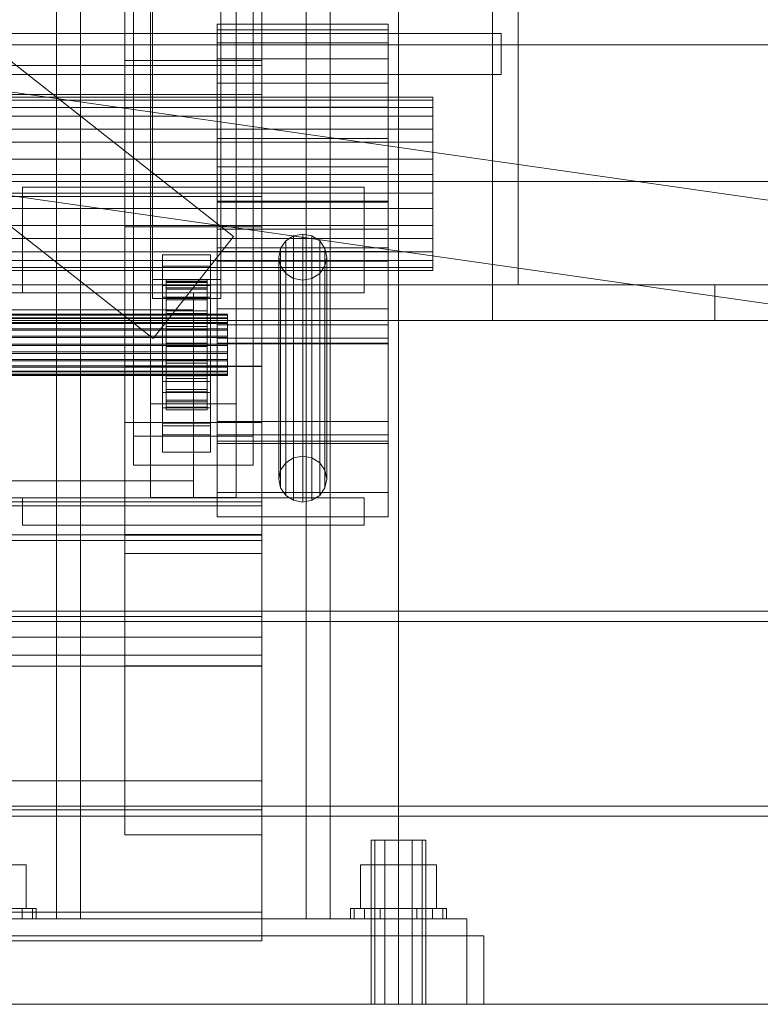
# Model space of a CAD drawing. Header units: millimetres. Extents: x -2233 to 65662, y -50530 to 6847.
# Tile 58 of 256: x 379 to 596, y -36000 to -35712. Entities that reach past the tile are written whole.
import ezdxf

# ---------------------------------------------------------------- set-up
doc = ezdxf.new("R2010")
doc.units = ezdxf.units.MM
for name, color, linetype, lineweight in [('COTAS_O', 1, 'Continuous', 0), ('frontal_briquetadora', 7, 'Continuous', 0), ('frontal_C01', 7, 'Continuous', 0), ('frontal_C02', 7, 'Continuous', 0), ('frontal_C03', 7, 'Continuous', 0), ('frontal_C04', 7, 'Continuous', 0), ('frontal_mezcladora', 7, 'Continuous', 0), ('frontal_secador', 7, 'Continuous', 0)]:
    doc.layers.add(name, color=color, linetype=linetype, lineweight=lineweight)
doc.dimstyles.new('R19_100', dxfattribs={"dimtxt": 250, "dimasz": 150, "dimexe": 150, "dimexo": 80, "dimgap": 100, "dimtad": 1, "dimtih": 1, "dimtoh": 1, "dimdsep": 46, "dimcen": 0.09, "dimadec": 0, "dimazin": 0, "dimtfac": 1, "dimtdec": 4, "dimtofl": 0, "dimtmove": 0, "dimatfit": 3, "dimfxl": 1, "dimtolj": 1, "dimtzin": 0, "dimarcsym": 0})

# ---------------------------------------------------------------- blocks, each defined once
blk = doc.blocks.new('DIM_R32_45')
at = {"layer": 'COTAS_O'}
for p, q in [((-1480, -35300), (-1330, -35255)), ((490, -35300), (340, -35255)), ((-1480, -36000), (-1480, -35300)), ((-1480, -35300), (490, -35300)), ((-1480, -35300), (-1330, -35345)), ((490, -35300), (340, -35345)), ((490, -36000), (490, -35300))]:
    blk.add_line(p, q, dxfattribs=at)
blk.add_text('1970 O', height=250, dxfattribs=at).set_placement((-495, -35200))
blk = doc.blocks.new('DIM_R32_47')
at = {"layer": 'COTAS_O'}
for p, q in [((-1400, -35300), (-1250, -35255)), ((1400, -35300), (1250, -35255)), ((-1400, -36000), (-1400, -35300)), ((-1400, -35300), (1400, -35300)), ((-1400, -35300), (-1250, -35345)), ((1400, -35300), (1250, -35345)), ((1400, -36000), (1400, -35300))]:
    blk.add_line(p, q, dxfattribs=at)
blk.add_text('2800 O', height=250, dxfattribs=at).set_placement((0, -35200))

msp = doc.modelspace()

# ---------------------------------------------------------------- linework, layer by layer
at = {"layer": 'frontal_briquetadora'}
for p, q in [((490, -35980), (490, -34940)), ((490, -35980), (490, -34950)), ((315, -35980), (515, -35980)), ((340, -35980), (490, -35980)), ((515, -36000), (515, -35980)), ((315, -36000), (515, -36000))]:
    msp.add_line(p, q, dxfattribs=at)
at = {"layer": 'frontal_C01'}
for p, q in [((390, -35975), (390, -34524.223)), ((397, -35975), (397, -34524.223)), ((463, -35975), (463, -34524.223)), ((470, -35975), (470, -34524.223)), ((390, -35975), (390, -35229.857)), ((397, -35975), (397, -35229.857)), ((463, -35975), (463, -35229.857)), ((470, -35975), (470, -35229.857)), ((417.5, -35824.323), (417.5, -35328.287)), ((442.5, -35328.287), (442.5, -35824.323)), ((417.5, -35851.691), (417.5, -35355.655)), ((442.5, -35851.691), (442.5, -35355.655)), ((410, -35813.418), (410, -35595.59)), ((450, -35595.59), (450, -35813.418)), ((418, -35787.921), (418, -35636.751)), ((438, -35636.751), (438, -35787.921)), ((418, -35642.397), (418, -35793.566)), ((438, -35793.566), (438, -35642.397)), ((410, -35862.596), (410, -35644.769)), ((450, -35862.596), (450, -35644.769)), ((410, -35829.768), (410, -35661.489)), ((450, -35661.489), (450, -35829.768)), ((412.5, -35833.773), (412.5, -35676.442)), ((447.5, -35676.442), (447.5, -35833.773)), ((412.5, -35842.241), (412.5, -35684.909)), ((447.5, -35842.241), (447.5, -35684.909)), ((410, -35868.142), (410, -35699.862)), ((450, -35868.142), (450, -35699.862)), ((437, -35718.737), (437, -35713.267)), ((437, -35713.267), (437, -35714.911)), ((487, -35713.267), (437, -35713.267)), ((487, -35714.911), (487, -35713.267)), ((487, -35713.267), (487, -35718.737)), ((437, -35714.911), (437, -35723.42)), ((487, -35714.911), (437, -35714.911)), ((487, -35723.42), (487, -35714.911)), ((437, -35730.489), (437, -35718.737)), ((487, -35718.737), (437, -35718.737)), ((487, -35718.737), (487, -35730.489)), ((-450, -35725.33), (450, -35725.33)), ((437, -35723.42), (437, -35737.498)), ((487, -35723.42), (437, -35723.42)), ((450, -35725.33), (450, -35733.798)), ((450, -35725.33), (450, -35763.704)), ((487, -35737.498), (487, -35723.42)), ((437, -35746.734), (437, -35730.489)), ((487, -35730.489), (437, -35730.489)), ((487, -35730.489), (487, -35746.734)), ((450, -35733.798), (-450, -35733.798)), ((500, -35734.645), (350, -35734.645)), ((450, -35772.171), (450, -35733.798)), ((500, -35735.537), (500, -35734.645)), ((500, -35734.645), (500, -35737.613)), ((500, -35735.537), (350, -35735.537)), ((500, -35737.613), (350, -35737.613)), ((437, -35737.498), (437, -35755.001)), ((487, -35737.498), (437, -35737.498)), ((487, -35755.001), (487, -35737.498)), ((500, -35740.153), (500, -35735.537)), ((500, -35737.613), (500, -35743.989)), ((500, -35740.153), (350, -35740.153)), ((500, -35747.791), (500, -35740.153)), ((500, -35743.989), (350, -35743.989)), ((500, -35743.989), (500, -35752.803)), ((500, -35747.791), (350, -35747.791)), ((437, -35764.999), (437, -35746.734)), ((437, -35746.734), (487, -35746.734)), ((487, -35746.734), (487, -35764.999)), ((500, -35757.288), (500, -35747.791)), ((350, -35752.803), (500, -35752.803)), ((500, -35752.803), (500, -35762.712)), ((500, -35757.288), (350, -35757.288)), ((437, -35755.001), (437, -35773.266)), ((487, -35755.001), (437, -35755.001)), ((487, -35773.266), (487, -35755.001)), ((500, -35767.197), (500, -35757.288)), ((500, -35762.712), (350, -35762.712)), ((380, -35779.862), (380, -35760.941)), ((380, -35760.941), (480, -35760.941)), ((380, -35791.862), (380, -35760.941)), ((480, -35760.941), (480, -35779.862)), ((480, -35760.941), (480, -35791.862)), ((500, -35762.712), (500, -35772.209)), ((450, -35763.704), (-450, -35763.704)), ((437, -35782.502), (437, -35764.999)), ((487, -35764.999), (437, -35764.999)), ((437, -35835.915), (437, -35765.352)), ((437, -35765.352), (487, -35765.352)), ((437, -35779.742), (437, -35765.352)), ((450, -35772.171), (450, -35763.704)), ((487, -35764.999), (487, -35782.502)), ((487, -35765.352), (487, -35835.915)), ((487, -35765.352), (487, -35779.742)), ((500, -35767.197), (350, -35767.197)), ((500, -35776.011), (500, -35767.197)), ((-450, -35772.171), (450, -35772.171)), ((500, -35772.209), (350, -35772.209)), ((500, -35772.209), (500, -35779.847)), ((437, -35773.266), (437, -35789.511)), ((487, -35773.266), (437, -35773.266)), ((462, -35774.723), (459.321, -35775.234)), ((464.679, -35775.234), (462, -35774.723)), ((462, -35839.641), (462, -35774.723)), ((487, -35789.511), (487, -35773.266)), ((500, -35776.011), (350, -35776.011)), ((457.05, -35776.69), (455.533, -35778.868)), ((459.321, -35775.234), (457.05, -35776.69)), ((457.05, -35841.608), (457.05, -35776.69)), ((459.321, -35840.153), (459.321, -35775.234)), ((466.95, -35776.69), (464.679, -35775.234)), ((464.679, -35840.153), (464.679, -35775.234)), ((468.467, -35778.868), (466.95, -35776.69)), ((466.95, -35841.608), (466.95, -35776.69)), ((500, -35782.387), (500, -35776.011)), ((500, -35779.847), (350, -35779.847)), ((480, -35779.862), (380, -35779.862)), ((380, -35779.862), (380, -35791.862)), ((421, -35784.084), (421, -35780.697)), ((421, -35780.697), (435, -35780.697)), ((421, -35820.989), (421, -35780.697)), ((435, -35780.697), (435, -35784.084)), ((435, -35780.697), (435, -35820.989)), ((437, -35829.532), (437, -35778.727)), ((437, -35778.727), (487, -35778.727)), ((437, -35784.483), (437, -35778.727)), ((487, -35779.742), (437, -35779.742)), ((437, -35779.742), (437, -35850.305)), ((455.533, -35778.868), (455, -35781.438)), ((455.533, -35843.787), (455.533, -35778.868)), ((469, -35781.438), (468.467, -35778.868)), ((468.467, -35843.787), (468.467, -35778.868)), ((480, -35791.862), (480, -35779.862)), ((487, -35778.727), (487, -35829.532)), ((487, -35778.727), (487, -35784.483)), ((487, -35850.305), (487, -35779.742)), ((500, -35779.847), (500, -35784.463)), ((500, -35782.387), (350, -35782.387)), ((437, -35796.58), (437, -35782.502)), ((487, -35782.502), (437, -35782.502)), ((437, -35833.37), (437, -35782.564)), ((437, -35782.564), (487, -35782.564)), ((437, -35806.548), (437, -35782.564)), ((455, -35781.438), (455.533, -35784.008)), ((455, -35846.357), (455, -35781.438)), ((468.467, -35784.008), (469, -35781.438)), ((469, -35781.438), (469, -35846.357)), ((487, -35782.502), (487, -35796.58)), ((487, -35782.564), (487, -35833.37)), ((487, -35782.564), (487, -35806.548)), ((500, -35785.355), (500, -35782.387)), ((500, -35784.463), (350, -35784.463)), ((500, -35785.355), (350, -35785.355)), ((435, -35784.084), (421, -35784.084)), ((421, -35784.084), (421, -35824.376)), ((435, -35824.376), (435, -35784.084)), ((487, -35784.483), (437, -35784.483)), ((437, -35784.483), (437, -35835.289)), ((455.533, -35784.008), (457.05, -35786.187)), ((455.533, -35848.927), (455.533, -35784.008)), ((457.05, -35786.187), (459.321, -35787.643)), ((457.05, -35851.105), (457.05, -35786.187)), ((464.679, -35787.643), (466.95, -35786.187)), ((466.95, -35786.187), (468.467, -35784.008)), ((466.95, -35851.105), (466.95, -35786.187)), ((468.467, -35848.927), (468.467, -35784.008)), ((487, -35835.289), (487, -35784.483)), ((500, -35784.463), (500, -35785.355)), ((438, -35787.921), (418, -35787.921)), ((418, -35787.921), (418, -35793.566)), ((422, -35798.055), (422, -35788.058)), ((422, -35788.058), (422, -35788.585)), ((422, -35788.058), (434, -35788.058)), ((422, -35788.825), (422, -35788.058)), ((422, -35798.305), (422, -35788.585)), ((422, -35788.585), (422, -35790.371)), ((422, -35788.585), (434, -35788.585)), ((422, -35798.418), (422, -35788.825)), ((422, -35788.825), (434, -35788.825)), ((422, -35790.834), (422, -35788.825)), ((434, -35788.585), (434, -35788.058)), ((434, -35788.058), (434, -35798.055)), ((434, -35788.058), (434, -35788.825)), ((434, -35790.371), (434, -35788.585)), ((434, -35788.585), (434, -35798.305)), ((434, -35788.825), (434, -35798.418)), ((434, -35788.825), (434, -35790.834)), ((438, -35793.566), (438, -35787.921)), ((459.321, -35787.643), (462, -35788.154)), ((459.321, -35852.561), (459.321, -35787.643)), ((462, -35788.154), (464.679, -35787.643)), ((462, -35853.072), (462, -35788.154)), ((464.679, -35852.561), (464.679, -35787.643)), ((430, -35791.862), (-430, -35791.862)), ((380, -35791.862), (480, -35791.862)), ((421, -35793.116), (421, -35789.729)), ((421, -35789.729), (435, -35789.729)), ((421, -35830.021), (421, -35789.729)), ((422, -35799.151), (422, -35790.371)), ((422, -35790.371), (422, -35793.294)), ((422, -35790.371), (434, -35790.371)), ((422, -35799.37), (422, -35790.834)), ((422, -35790.834), (434, -35790.834)), ((422, -35793.948), (422, -35790.834)), ((430, -35791.862), (430, -35796.862)), ((434, -35793.294), (434, -35790.371)), ((434, -35790.371), (434, -35799.151)), ((434, -35790.834), (434, -35799.37)), ((434, -35790.834), (434, -35793.948)), ((435, -35789.729), (435, -35793.116)), ((435, -35789.729), (435, -35830.021)), ((437, -35789.511), (437, -35801.263)), ((487, -35789.511), (437, -35789.511)), ((487, -35801.263), (487, -35789.511)), ((418, -35793.566), (438, -35793.566)), ((435, -35793.116), (421, -35793.116)), ((421, -35793.116), (421, -35833.408)), ((422, -35800.535), (422, -35793.294)), ((422, -35793.294), (422, -35797.155)), ((422, -35793.294), (434, -35793.294)), ((422, -35800.845), (422, -35793.948)), ((422, -35793.948), (434, -35793.948)), ((422, -35797.956), (422, -35793.948)), ((434, -35797.155), (434, -35793.294)), ((434, -35793.294), (434, -35800.535)), ((434, -35793.948), (434, -35800.845)), ((434, -35793.948), (434, -35797.956)), ((435, -35833.408), (435, -35793.116)), ((-440, -35798.055), (440, -35798.055)), ((430, -35796.862), (-430, -35796.862)), ((422, -35802.364), (422, -35797.155)), ((422, -35797.155), (422, -35801.69)), ((422, -35797.155), (434, -35797.155)), ((422, -35802.743), (422, -35797.956)), ((422, -35797.956), (434, -35797.956)), ((422, -35802.583), (422, -35797.956)), ((422, -35798.305), (422, -35798.055)), ((434, -35798.055), (422, -35798.055)), ((422, -35798.055), (422, -35798.418)), ((430, -35796.862), (430, -35846.862)), ((434, -35801.69), (434, -35797.155)), ((434, -35797.155), (434, -35802.364)), ((434, -35797.956), (434, -35802.743)), ((434, -35797.956), (434, -35802.583)), ((434, -35798.055), (434, -35798.305)), ((434, -35798.418), (434, -35798.055)), ((437, -35805.089), (437, -35796.58)), ((487, -35796.58), (437, -35796.58)), ((440, -35798.305), (440, -35798.055)), ((440, -35798.055), (440, -35798.418)), ((487, -35796.58), (487, -35805.089)), ((-440, -35798.305), (440, -35798.305)), ((-440, -35798.418), (440, -35798.418)), ((-440, -35799.151), (440, -35799.151)), ((-440, -35799.37), (440, -35799.37)), ((-440, -35800.535), (440, -35800.535)), ((-440, -35800.845), (440, -35800.845)), ((422, -35799.151), (422, -35798.305)), ((434, -35798.305), (422, -35798.305)), ((434, -35798.418), (422, -35798.418)), ((422, -35798.418), (422, -35799.37)), ((422, -35800.535), (422, -35799.151)), ((434, -35799.151), (422, -35799.151)), ((434, -35799.37), (422, -35799.37)), ((422, -35799.37), (422, -35800.845)), ((422, -35802.364), (422, -35800.535)), ((434, -35800.535), (422, -35800.535)), ((434, -35800.845), (422, -35800.845)), ((422, -35800.845), (422, -35802.743)), ((434, -35798.305), (434, -35799.151)), ((434, -35799.37), (434, -35798.418)), ((434, -35799.151), (434, -35800.535)), ((434, -35800.845), (434, -35799.37)), ((434, -35800.535), (434, -35802.364)), ((434, -35802.743), (434, -35800.845)), ((440, -35799.151), (440, -35798.305)), ((440, -35798.418), (440, -35799.37)), ((440, -35800.535), (440, -35799.151)), ((440, -35799.37), (440, -35800.845)), ((440, -35802.364), (440, -35800.535)), ((440, -35800.845), (440, -35802.743)), ((-440, -35802.364), (440, -35802.364)), ((-440, -35802.743), (440, -35802.743)), ((422, -35801.69), (422, -35804.512)), ((434, -35801.69), (422, -35801.69)), ((422, -35801.69), (422, -35806.59)), ((422, -35804.512), (422, -35802.364)), ((434, -35802.364), (422, -35802.364)), ((422, -35804.935), (422, -35802.583)), ((422, -35802.583), (434, -35802.583)), ((422, -35807.515), (422, -35802.583)), ((434, -35802.743), (422, -35802.743)), ((422, -35802.743), (422, -35804.935)), ((434, -35804.512), (434, -35801.69)), ((434, -35806.59), (434, -35801.69)), ((434, -35802.364), (434, -35804.512)), ((434, -35802.583), (434, -35804.935)), ((434, -35802.583), (434, -35807.515)), ((434, -35804.935), (434, -35802.743)), ((437, -35801.263), (437, -35806.733)), ((487, -35801.263), (437, -35801.263)), ((440, -35804.512), (440, -35802.364)), ((440, -35802.743), (440, -35804.935)), ((487, -35806.733), (487, -35801.263)), ((440, -35804.512), (-440, -35804.512)), ((-440, -35804.935), (440, -35804.935)), ((422, -35804.512), (434, -35804.512)), ((422, -35806.833), (422, -35804.512)), ((434, -35804.935), (422, -35804.935)), ((422, -35804.935), (422, -35807.271)), ((422, -35806.833), (422, -35806.59)), ((422, -35806.59), (422, -35811.522)), ((422, -35806.59), (434, -35806.59)), ((434, -35804.512), (434, -35806.833)), ((434, -35807.271), (434, -35804.935)), ((434, -35811.522), (434, -35806.59)), ((434, -35806.59), (434, -35806.833)), ((437, -35806.733), (437, -35805.089)), ((487, -35805.089), (437, -35805.089)), ((487, -35806.548), (437, -35806.548)), ((437, -35806.548), (437, -35857.353)), ((487, -35806.733), (437, -35806.733)), ((440, -35806.833), (440, -35804.512)), ((440, -35804.935), (440, -35807.271)), ((487, -35805.089), (487, -35806.733)), ((487, -35857.353), (487, -35806.548)), ((-440, -35806.833), (440, -35806.833)), ((-440, -35807.271), (440, -35807.271)), ((-440, -35809.169), (440, -35809.169)), ((-440, -35809.593), (440, -35809.593)), ((422, -35809.169), (422, -35806.833)), ((434, -35806.833), (422, -35806.833)), ((422, -35807.271), (422, -35807.515)), ((434, -35807.271), (422, -35807.271)), ((422, -35807.271), (422, -35809.593)), ((422, -35807.515), (434, -35807.515)), ((422, -35812.415), (422, -35807.515)), ((422, -35811.361), (422, -35809.169)), ((422, -35809.169), (422, -35811.522)), ((434, -35809.169), (422, -35809.169)), ((422, -35809.593), (422, -35812.415)), ((434, -35809.593), (422, -35809.593)), ((422, -35809.593), (422, -35811.741)), ((434, -35806.833), (434, -35809.169)), ((434, -35807.515), (434, -35807.271)), ((434, -35809.593), (434, -35807.271)), ((434, -35807.515), (434, -35812.415)), ((434, -35811.522), (434, -35809.169)), ((434, -35809.169), (434, -35811.361)), ((434, -35812.415), (434, -35809.593)), ((434, -35811.741), (434, -35809.593)), ((440, -35809.169), (440, -35806.833)), ((440, -35807.271), (440, -35809.593)), ((440, -35811.361), (440, -35809.169)), ((440, -35809.593), (440, -35811.741)), ((-440, -35811.361), (440, -35811.361)), ((-440, -35811.741), (440, -35811.741)), ((422, -35813.26), (422, -35811.361)), ((422, -35811.361), (422, -35816.149)), ((434, -35811.361), (422, -35811.361)), ((422, -35811.522), (422, -35816.149)), ((422, -35811.522), (434, -35811.522)), ((422, -35811.741), (422, -35816.95)), ((434, -35811.741), (422, -35811.741)), ((422, -35811.741), (422, -35813.569)), ((422, -35812.415), (434, -35812.415)), ((422, -35816.95), (422, -35812.415)), ((434, -35816.149), (434, -35811.361)), ((434, -35811.361), (434, -35813.26)), ((434, -35816.149), (434, -35811.522)), ((434, -35816.95), (434, -35811.741)), ((434, -35813.569), (434, -35811.741)), ((434, -35812.415), (434, -35816.95)), ((440, -35813.26), (440, -35811.361)), ((440, -35811.741), (440, -35813.569)), ((-440, -35813.26), (440, -35813.26)), ((-440, -35813.569), (440, -35813.569)), ((-440, -35814.735), (440, -35814.735)), ((-440, -35814.954), (440, -35814.954)), ((450, -35813.274), (410, -35813.274)), ((410, -35813.274), (410, -35862.74)), ((410, -35900.969), (410, -35813.274)), ((410, -35862.596), (410, -35813.418)), ((410, -35813.418), (450, -35813.418)), ((422, -35814.735), (422, -35813.26)), ((422, -35813.26), (422, -35820.156)), ((434, -35813.26), (422, -35813.26)), ((422, -35813.569), (422, -35820.81)), ((434, -35813.569), (422, -35813.569)), ((422, -35813.569), (422, -35814.954)), ((422, -35815.686), (422, -35814.735)), ((422, -35814.735), (422, -35823.271)), ((434, -35814.735), (422, -35814.735)), ((422, -35814.954), (422, -35823.733)), ((434, -35814.954), (422, -35814.954)), ((422, -35814.954), (422, -35815.8)), ((434, -35820.156), (434, -35813.26)), ((434, -35813.26), (434, -35814.735)), ((434, -35820.81), (434, -35813.569)), ((434, -35814.954), (434, -35813.569)), ((434, -35823.271), (434, -35814.735)), ((434, -35814.735), (434, -35815.686)), ((434, -35823.733), (434, -35814.954)), ((434, -35815.8), (434, -35814.954)), ((440, -35814.735), (440, -35813.26)), ((440, -35813.569), (440, -35814.954)), ((440, -35815.686), (440, -35814.735)), ((440, -35814.954), (440, -35815.8)), ((450, -35862.74), (450, -35813.274)), ((450, -35813.274), (450, -35900.969)), ((450, -35813.418), (450, -35862.596)), ((-440, -35815.686), (440, -35815.686)), ((-440, -35815.8), (440, -35815.8)), ((-440, -35816.05), (440, -35816.05)), ((421, -35830.812), (421, -35817.829)), ((421, -35817.829), (435, -35817.829)), ((421, -35825.503), (421, -35817.829)), ((422, -35816.05), (422, -35815.686)), ((422, -35815.686), (422, -35825.28)), ((434, -35815.686), (422, -35815.686)), ((422, -35815.8), (422, -35825.519)), ((434, -35815.8), (422, -35815.8)), ((422, -35815.8), (422, -35816.05)), ((422, -35816.05), (422, -35826.047)), ((434, -35816.05), (422, -35816.05)), ((422, -35816.149), (422, -35820.156)), ((422, -35816.149), (434, -35816.149)), ((422, -35816.95), (434, -35816.95)), ((422, -35820.81), (422, -35816.95)), ((434, -35825.28), (434, -35815.686)), ((434, -35815.686), (434, -35816.05)), ((434, -35825.519), (434, -35815.8)), ((434, -35816.05), (434, -35815.8)), ((434, -35826.047), (434, -35816.05)), ((434, -35820.156), (434, -35816.149)), ((434, -35816.95), (434, -35820.81)), ((435, -35817.829), (435, -35830.812)), ((435, -35817.829), (435, -35825.503)), ((440, -35816.05), (440, -35815.686)), ((440, -35815.8), (440, -35816.05)), ((435, -35820.989), (421, -35820.989)), ((421, -35820.989), (421, -35824.376)), ((422, -35820.156), (422, -35823.271)), ((422, -35820.156), (434, -35820.156)), ((422, -35820.81), (434, -35820.81)), ((422, -35823.733), (422, -35820.81)), ((434, -35823.271), (434, -35820.156)), ((434, -35820.81), (434, -35823.733)), ((435, -35824.376), (435, -35820.989)), ((422, -35823.271), (422, -35825.28)), ((422, -35823.271), (434, -35823.271)), ((422, -35823.733), (434, -35823.733)), ((422, -35825.519), (422, -35823.733)), ((434, -35825.28), (434, -35823.271)), ((434, -35823.733), (434, -35825.519)), ((417.5, -35851.691), (417.5, -35824.323)), ((417.5, -35824.323), (442.5, -35824.323)), ((421, -35824.376), (435, -35824.376)), ((435, -35825.503), (421, -35825.503)), ((421, -35825.503), (421, -35838.487)), ((422, -35825.28), (422, -35826.047)), ((422, -35825.28), (434, -35825.28)), ((422, -35825.519), (434, -35825.519)), ((422, -35826.047), (422, -35825.519)), ((422, -35826.047), (434, -35826.047)), ((434, -35826.047), (434, -35825.28)), ((434, -35825.519), (434, -35826.047)), ((435, -35838.487), (435, -35825.503)), ((442.5, -35824.323), (442.5, -35851.691)), ((410, -35868.142), (410, -35829.768)), ((410, -35829.768), (450, -35829.768)), ((487, -35829.532), (437, -35829.532)), ((437, -35829.532), (437, -35835.289)), ((450, -35829.768), (450, -35868.142)), ((487, -35835.289), (487, -35829.532)), ((435, -35830.021), (421, -35830.021)), ((421, -35830.021), (421, -35833.408)), ((435, -35830.812), (421, -35830.812)), ((421, -35830.812), (421, -35838.487)), ((435, -35833.408), (435, -35830.021)), ((435, -35838.487), (435, -35830.812)), ((447.5, -35833.773), (412.5, -35833.773)), ((412.5, -35833.773), (412.5, -35842.241)), ((421, -35833.408), (435, -35833.408)), ((487, -35833.37), (437, -35833.37)), ((437, -35833.37), (437, -35857.353)), ((437, -35835.289), (487, -35835.289)), ((447.5, -35842.241), (447.5, -35833.773)), ((487, -35857.353), (487, -35833.37)), ((487, -35835.915), (437, -35835.915)), ((437, -35835.915), (437, -35850.305)), ((487, -35850.305), (487, -35835.915)), ((421, -35838.487), (435, -35838.487)), ((457.05, -35841.608), (459.321, -35840.153)), ((459.321, -35840.153), (462, -35839.641)), ((462, -35839.641), (464.679, -35840.153)), ((464.679, -35840.153), (466.95, -35841.608)), ((412.5, -35842.241), (447.5, -35842.241)), ((455, -35846.357), (455.533, -35843.787)), ((455.533, -35843.787), (457.05, -35841.608)), ((466.95, -35841.608), (468.467, -35843.787)), ((468.467, -35843.787), (469, -35846.357)), ((430, -35846.862), (-430, -35846.862)), ((430, -35846.862), (430, -35851.862)), ((455.533, -35848.927), (455, -35846.357)), ((469, -35846.357), (468.467, -35848.927)), ((457.05, -35851.105), (455.533, -35848.927)), ((468.467, -35848.927), (466.95, -35851.105)), ((430, -35851.862), (-430, -35851.862)), ((380, -35851.862), (480, -35851.862)), ((380, -35859.862), (380, -35851.862)), ((442.5, -35851.691), (417.5, -35851.691)), ((437, -35850.305), (487, -35850.305)), ((459.321, -35852.561), (457.05, -35851.105)), ((462, -35853.072), (459.321, -35852.561)), ((464.679, -35852.561), (462, -35853.072)), ((466.95, -35851.105), (464.679, -35852.561)), ((480, -35859.862), (480, -35851.862)), ((-450, -35853.005), (450, -35853.005)), ((-450, -35854.189), (450, -35854.189)), ((450, -35853.005), (450, -35864.295)), ((450, -35853.005), (450, -35886.582)), ((450, -35854.189), (450, -35862.656)), ((450, -35854.189), (450, -35892.562)), ((437, -35857.353), (487, -35857.353)), ((380, -35859.862), (480, -35859.862)), ((390, -35859.862), (397, -35859.862)), ((390, -35975), (390, -35859.862)), ((397, -35975), (397, -35859.862)), ((397, -35859.862), (463, -35859.862)), ((463, -35859.862), (470, -35859.862)), ((463, -35975), (463, -35859.862)), ((470, -35975), (470, -35859.862)), ((450, -35862.656), (-450, -35862.656)), ((450, -35864.295), (-450, -35864.295)), ((450, -35862.596), (410, -35862.596)), ((410, -35862.74), (450, -35862.74)), ((410, -35950.436), (410, -35862.74)), ((450, -35901.03), (450, -35862.656)), ((450, -35950.436), (450, -35862.74)), ((450, -35897.872), (450, -35864.295)), ((450, -35868.142), (410, -35868.142)), ((450, -35886.582), (-450, -35886.582)), ((450, -35897.872), (450, -35886.582)), ((450, -35892.562), (-450, -35892.562)), ((450, -35901.03), (450, -35892.562)), ((-450, -35897.872), (450, -35897.872)), ((-450, -35901.03), (450, -35901.03)), ((410, -35950.436), (410, -35900.969)), ((410, -35900.969), (450, -35900.969)), ((450, -35900.969), (450, -35950.436)), ((-450, -35934.631), (450, -35934.631)), ((450, -35934.631), (450, -35943.099)), ((450, -35934.631), (450, -35973.005)), ((450, -35943.099), (-450, -35943.099)), ((450, -35981.472), (450, -35943.099)), ((450, -35950.436), (410, -35950.436)), ((483.072, -35952), (482, -35952)), ((482, -36000), (482, -35952)), ((486, -35952), (483.072, -35952)), ((483.072, -36000), (483.072, -35952)), ((490, -35952), (486, -35952)), ((486, -36000), (486, -35952)), ((490, -35952), (494, -35952)), ((490, -35952), (490, -36000)), ((494, -35952), (496.928, -35952)), ((494, -36000), (494, -35952)), ((496.928, -35952), (498, -35952)), ((496.928, -36000), (496.928, -35952)), ((498, -36000), (498, -35952)), ((370, -35959.2), (381.085, -35959.2)), ((381.085, -35972), (381.085, -35959.2)), ((490, -35959.2), (478.915, -35959.2)), ((478.915, -35972), (478.915, -35959.2)), ((490, -35959.2), (501.085, -35959.2)), ((490, -35959.2), (490, -35972)), ((501.085, -35972), (501.085, -35959.2)), ((450, -35973.005), (-450, -35973.005)), ((370, -35972), (381.085, -35972)), ((375.358, -35972), (379.899, -35972)), ((379.899, -35972), (382.934, -35972)), ((379.899, -35975), (379.899, -35972)), ((382.934, -35972), (384, -35972)), ((382.934, -35975), (382.934, -35972)), ((384, -35975), (384, -35972)), ((450, -35981.472), (450, -35973.005)), ((477.066, -35972), (476, -35972)), ((476, -35975), (476, -35972)), ((480.101, -35972), (477.066, -35972)), ((477.066, -35975), (477.066, -35972)), ((478.915, -35972), (490, -35972)), ((484.642, -35972), (480.101, -35972)), ((480.101, -35975), (480.101, -35972)), ((490, -35972), (484.642, -35972)), ((484.642, -35975), (484.642, -35972)), ((490, -35972), (495.358, -35972)), ((490, -35972), (490, -35975)), ((490, -35972), (501.085, -35972)), ((495.358, -35972), (499.899, -35972)), ((495.358, -35975), (495.358, -35972)), ((499.899, -35972), (502.934, -35972)), ((499.899, -35975), (499.899, -35972)), ((502.934, -35972), (504, -35972)), ((502.934, -35975), (502.934, -35972)), ((504, -35975), (504, -35972)), ((350, -35975), (510, -35975)), ((375.358, -35975), (379.899, -35975)), ((379.899, -35975), (382.934, -35975)), ((382.934, -35975), (384, -35975)), ((390, -35975), (397, -35975)), ((397, -35975), (463, -35975)), ((463, -35975), (470, -35975)), ((477.066, -35975), (476, -35975)), ((480.101, -35975), (477.066, -35975)), ((484.642, -35975), (480.101, -35975)), ((484.642, -35975), (490, -35975)), ((490, -35975), (495.358, -35975)), ((495.358, -35975), (499.899, -35975)), ((499.899, -35975), (502.934, -35975)), ((502.934, -35975), (504, -35975)), ((510, -36000), (510, -35975)), ((-450, -35981.472), (450, -35981.472)), ((350, -36000), (510, -36000)), ((483.072, -36000), (482, -36000)), ((486, -36000), (483.072, -36000)), ((486, -36000), (490, -36000)), ((490, -36000), (494, -36000)), ((494, -36000), (496.928, -36000)), ((496.928, -36000), (498, -36000))]:
    msp.add_line(p, q, dxfattribs=at)
at = {"layer": 'frontal_C02'}
for p, q in [((390, -35975), (390, -34035.57)), ((397, -35975), (397, -34035.57)), ((463, -35975), (463, -34035.57)), ((470, -35975), (470, -34035.57)), ((390, -35975), (390, -34840.309)), ((397, -35975), (397, -34840.309)), ((463, -35975), (463, -34840.309)), ((470, -35975), (470, -34840.309)), ((441.754, -35775.364), (181.754, -35570.656)), ((410, -35723.904), (410, -35588.205)), ((450, -35588.205), (450, -35723.904)), ((418.246, -35805.221), (158.246, -35600.513)), ((390, -35975), (390, -35605.585)), ((397, -35975), (397, -35605.585)), ((463, -35975), (463, -35605.585)), ((470, -35975), (470, -35605.585)), ((410, -35772.598), (410, -35636.9)), ((450, -35772.598), (450, -35636.9)), ((410, -35772.598), (410, -35723.904)), ((410, -35723.904), (450, -35723.904)), ((450, -35723.904), (450, -35772.598)), ((450, -35772.598), (410, -35772.598)), ((441.754, -35775.364), (418.246, -35805.221)), ((483.072, -35952), (482, -35952)), ((482, -36000), (482, -35952)), ((486, -35952), (483.072, -35952)), ((483.072, -36000), (483.072, -35952)), ((490, -35952), (486, -35952)), ((486, -36000), (486, -35952)), ((490, -35952), (494, -35952)), ((490, -35952), (490, -36000)), ((494, -35952), (496.928, -35952)), ((494, -36000), (494, -35952)), ((496.928, -35952), (498, -35952)), ((496.928, -36000), (496.928, -35952)), ((498, -36000), (498, -35952)), ((370, -35959.2), (381.085, -35959.2)), ((381.085, -35972), (381.085, -35959.2)), ((490, -35959.2), (478.915, -35959.2)), ((478.915, -35972), (478.915, -35959.2)), ((490, -35959.2), (501.085, -35959.2)), ((490, -35959.2), (490, -35972)), ((501.085, -35972), (501.085, -35959.2)), ((370, -35972), (381.085, -35972)), ((375.358, -35972), (379.899, -35972)), ((379.899, -35972), (382.934, -35972)), ((379.899, -35975), (379.899, -35972)), ((382.934, -35972), (384, -35972)), ((382.934, -35975), (382.934, -35972)), ((384, -35975), (384, -35972)), ((477.066, -35972), (476, -35972)), ((476, -35975), (476, -35972)), ((480.101, -35972), (477.066, -35972)), ((477.066, -35975), (477.066, -35972)), ((478.915, -35972), (490, -35972)), ((484.642, -35972), (480.101, -35972)), ((480.101, -35975), (480.101, -35972)), ((490, -35972), (484.642, -35972)), ((484.642, -35975), (484.642, -35972)), ((490, -35972), (495.358, -35972)), ((490, -35972), (490, -35975)), ((490, -35972), (501.085, -35972)), ((495.358, -35972), (499.899, -35972)), ((495.358, -35975), (495.358, -35972)), ((499.899, -35972), (502.934, -35972)), ((499.899, -35975), (499.899, -35972)), ((502.934, -35972), (504, -35972)), ((502.934, -35975), (502.934, -35972)), ((504, -35975), (504, -35972)), ((350, -35975), (510, -35975)), ((375.358, -35975), (379.899, -35975)), ((379.899, -35975), (382.934, -35975)), ((382.934, -35975), (384, -35975)), ((390, -35975), (397, -35975)), ((397, -35975), (463, -35975)), ((463, -35975), (470, -35975)), ((477.066, -35975), (476, -35975)), ((480.101, -35975), (477.066, -35975)), ((484.642, -35975), (480.101, -35975)), ((484.642, -35975), (490, -35975)), ((490, -35975), (495.358, -35975)), ((495.358, -35975), (499.899, -35975)), ((499.899, -35975), (502.934, -35975)), ((502.934, -35975), (504, -35975)), ((510, -36000), (510, -35975)), ((350, -36000), (510, -36000)), ((483.072, -36000), (482, -36000)), ((486, -36000), (483.072, -36000)), ((486, -36000), (490, -36000)), ((490, -36000), (494, -36000)), ((494, -36000), (496.928, -36000)), ((496.928, -36000), (498, -36000))]:
    msp.add_line(p, q, dxfattribs=at)
at = {"layer": 'frontal_C03'}
for p, q in [((1417.125, -35881.992), (-1412.875, -35477.043)), ((1412.875, -35911.689), (-1417.125, -35506.74)), ((-1415, -35719.294), (1415, -35719.294)), ((-1415, -35759.294), (1415, -35759.294))]:
    msp.add_line(p, q, dxfattribs=at)
at = {"layer": 'frontal_C04'}
for p, q in [((240, -35716), (520, -35716)), ((520, -35728), (520, -35716)), ((240, -35728), (520, -35728))]:
    msp.add_line(p, q, dxfattribs=at)
at = {"layer": 'frontal_mezcladora'}
for p, q in [((517.5, -35789.5), (517.5, -35650.5)), ((525, -35789.5), (525, -35650.5)), ((-750, -35789.5), (750, -35789.5)), ((517.5, -35789.5), (582.5, -35789.5)), ((517.5, -35800), (517.5, -35789.5)), ((517.5, -35789.5), (525, -35789.5)), ((582.5, -35800), (582.5, -35789.5)), ((-750, -35800), (750, -35800)), ((517.5, -35800), (582.5, -35800))]:
    msp.add_line(p, q, dxfattribs=at)
at = {"layer": 'frontal_secador'}
for p, q in [((-1265, -35885), (1265, -35885)), ((-1265, -35888), (1265, -35888)), ((-1265, -35942), (1265, -35942)), ((-1265, -35945), (1265, -35945)), ((-1400, -36000), (1400, -36000))]:
    msp.add_line(p, q, dxfattribs=at)

# ---------------------------------------------------------------- dimensions: what is measured, and where the dimension line sits
at = {"layer": 'COTAS_O'}
for p1, p2, picture, middle in [((-1480, -36000), (490, -36000), 'DIM_R32_45', (-495, -35300)), ((-1400, -36000), (1400, -36000), 'DIM_R32_47', (0, -35300))]:
    dim = msp.add_aligned_dim(p1=p1, p2=p2, distance=700, text='<> O', dimstyle='R19_100', dxfattribs=at)
    dim.commit()
    dim.dimension.update_dxf_attribs({"geometry": picture, "text_midpoint": middle})

doc.saveas('drawing.dxf')
